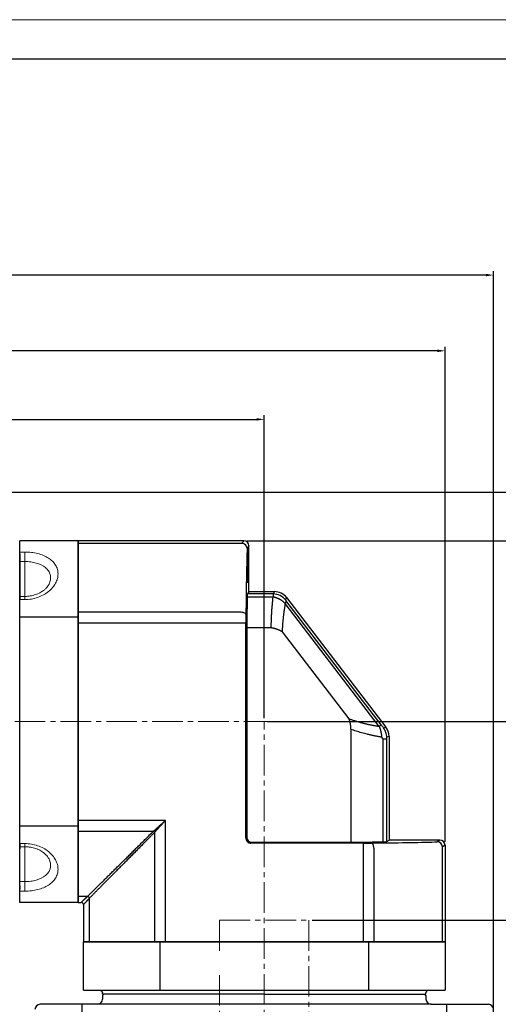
# Model space of a CAD drawing. Header units: millimetres. Extents: x 5540 to 6847, y 5090 to 6014.
# Tile 13 of 17: x 6221 to 6409, y 5627 to 6014. Entities that reach past the tile are written whole.
import ezdxf

# ---------------------------------------------------------------- set-up
doc = ezdxf.new("R2010")
doc.units = ezdxf.units.MM
doc.header["$PDSIZE"] = -5
doc.linetypes.add('点画线', pattern=[18, 12, -2, 2, -2])
doc.layers.get('0').update_dxf_attribs({"lineweight": 18})
doc.layers.get('Defpoints').update_dxf_attribs({"lineweight": 18})
doc.layers.add('6文字层', color=3, linetype='Continuous')
for name, color, linetype, lineweight in [('7中心线层', 7, '点画线', 18), ('图框_外框线', 7, 'Continuous', 18), ('标注线', 3, 'Continuous', 15), ('粗实线', 7, 'Continuous', 50)]:
    doc.layers.add(name, color=color, linetype=linetype, lineweight=lineweight)
doc.styles.add('工程字', font='gbenor.shx', dxfattribs={"bigfont": 'gbcbig.shx'})
doc.dimstyles.new('ISO-25-5', dxfattribs={"dimtxt": 13, "dimasz": 3, "dimexe": 1.6, "dimexo": 1.3, "dimgap": 2, "dimtad": 1, "dimdec": 3, "dimtxsty": '工程字', "dimcen": 2.5, "dimadec": 0, "dimazin": 0, "dimtfac": 1, "dimtdec": 3, "dimtmove": 0, "dimatfit": 3, "dimfxl": 1, "dimarcsym": 0})

# ---------------------------------------------------------------- blocks, each defined once
blk = doc.blocks.new('*D95')
at = {"layer": '6文字层', "color": 0, "lineweight": -2}
for p, q in [((6071.1, 5828.89), (6071.1, 5858.62)), ((6074.1, 5857.02), (6314.1, 5857.02)), ((6317.1, 5739.69), (6317.1, 5858.62))]:
    blk.add_line(p, q, dxfattribs=at)
at = {"layer": '6文字层', "color": 0}
for points in [[(6074.1, 5857.52), (6074.1, 5856.52), (6071.1, 5857.02)], [(6314.1, 5856.52), (6314.1, 5857.52), (6317.1, 5857.02)]]:
    blk.add_solid(points, dxfattribs=at)
at = {"layer": 'Defpoints', "color": 0}
for p in [(6317.1, 5857.02), (6071.1, 5827.59), (6317.1, 5738.39)]:
    blk.add_point(p, dxfattribs=at)
at = {"layer": '6文字层', "color": 0, "insert": (6192.11, 5865.52), "char_height": 13, "attachment_point": 5, "style": '工程字'}
blk.add_mtext('246', dxfattribs=at)
blk = doc.blocks.new('*D96')
at = {"layer": '6文字层', "color": 0, "lineweight": -2}
for p, q in [((5966.1, 5765.69), (5966.1, 5885.54)), ((6385.1, 5883.94), (5969.1, 5883.94)), ((6388.1, 5691.19), (6388.1, 5885.54))]:
    blk.add_line(p, q, dxfattribs=at)
at = {"layer": '6文字层', "color": 0}
for points in [[(5969.1, 5884.44), (5969.1, 5883.44), (5966.1, 5883.94)], [(6385.1, 5883.44), (6385.1, 5884.44), (6388.1, 5883.94)]]:
    blk.add_solid(points, dxfattribs=at)
at = {"layer": 'Defpoints', "color": 0}
for p in [(5966.1, 5883.94), (5966.1, 5764.39), (6388.1, 5689.89)]:
    blk.add_point(p, dxfattribs=at)
at = {"layer": '6文字层', "color": 0, "insert": (6177.1, 5892.44), "char_height": 13, "attachment_point": 5, "style": '工程字'}
blk.add_mtext('422', dxfattribs=at)
blk = doc.blocks.new('*D106')
at = {"layer": '6文字层', "color": 0, "lineweight": -2}
for p, q in [((6318.4, 5738.39), (6463.76, 5738.39)), ((6462.16, 5581.39), (6462.16, 5735.39)), ((6407.6, 5578.39), (6463.76, 5578.39))]:
    blk.add_line(p, q, dxfattribs=at)
at = {"layer": '6文字层', "color": 0}
for points in [[(6462.66, 5735.39), (6461.66, 5735.39), (6462.16, 5738.39)], [(6461.66, 5581.39), (6462.66, 5581.39), (6462.16, 5578.39)]]:
    blk.add_solid(points, dxfattribs=at)
at = {"layer": 'Defpoints', "color": 0}
for p in [(6317.1, 5738.39), (6462.16, 5738.39), (6406.3, 5578.39)]:
    blk.add_point(p, dxfattribs=at)
at = {"layer": '6文字层', "color": 0, "insert": (6453.66, 5663.39), "char_height": 13, "attachment_point": 5, "rotation": 90, "style": '工程字'}
blk.add_mtext('160', dxfattribs=at)
blk = doc.blocks.new('*D107')
at = {"layer": '6文字层', "color": 0, "lineweight": -2}
for p, q in [((6310.4, 5809.39), (6481.57, 5809.39)), ((6479.97, 5581.39), (6479.97, 5806.39)), ((6407.6, 5578.39), (6481.57, 5578.39))]:
    blk.add_line(p, q, dxfattribs=at)
at = {"layer": '6文字层', "color": 0}
for points in [[(6480.47, 5806.39), (6479.47, 5806.39), (6479.97, 5809.39)], [(6479.47, 5581.39), (6480.47, 5581.39), (6479.97, 5578.39)]]:
    blk.add_solid(points, dxfattribs=at)
at = {"layer": 'Defpoints', "color": 0}
for p in [(6309.1, 5809.39), (6479.97, 5809.39), (6406.3, 5578.39)]:
    blk.add_point(p, dxfattribs=at)
at = {"layer": '6文字层', "color": 0, "insert": (6471.47, 5708.14), "char_height": 13, "attachment_point": 5, "rotation": 90, "style": '工程字'}
blk.add_mtext('231', dxfattribs=at)
blk = doc.blocks.new('*D108')
at = {"layer": '6文字层', "color": 0, "lineweight": -2}
for p, q in [((6123.65, 5828.39), (6499.37, 5828.39)), ((6497.77, 5825.39), (6497.77, 5581.39)), ((6407.6, 5578.39), (6499.37, 5578.39))]:
    blk.add_line(p, q, dxfattribs=at)
at = {"layer": '6文字层', "color": 0}
for points in [[(6498.27, 5825.39), (6497.27, 5825.39), (6497.77, 5828.39)], [(6497.27, 5581.39), (6498.27, 5581.39), (6497.77, 5578.39)]]:
    blk.add_solid(points, dxfattribs=at)
at = {"layer": 'Defpoints', "color": 0}
for p in [(6122.35, 5828.39), (6406.3, 5578.39), (6497.77, 5578.39)]:
    blk.add_point(p, dxfattribs=at)
at = {"layer": '6文字层', "color": 0, "insert": (6489.27, 5703.39), "char_height": 13, "attachment_point": 5, "rotation": 90, "style": '工程字'}
blk.add_mtext('250', dxfattribs=at)
blk = doc.blocks.new('*D119')
at = {"layer": '6文字层', "color": 0, "lineweight": -2}
for p, q in [((6335.9, 5660.39), (6446.18, 5660.39)), ((6444.58, 5657.39), (6444.58, 5581.39)), ((6407.6, 5578.39), (6446.18, 5578.39))]:
    blk.add_line(p, q, dxfattribs=at)
at = {"layer": '6文字层', "color": 0}
for points in [[(6445.08, 5657.39), (6444.08, 5657.39), (6444.58, 5660.39)], [(6444.08, 5581.39), (6445.08, 5581.39), (6444.58, 5578.39)]]:
    blk.add_solid(points, dxfattribs=at)
at = {"layer": 'Defpoints', "color": 0}
for p in [(6334.6, 5660.39), (6406.3, 5578.39), (6444.58, 5578.39)]:
    blk.add_point(p, dxfattribs=at)
at = {"layer": '6文字层', "color": 0, "insert": (6436.08, 5619.14), "char_height": 13, "attachment_point": 5, "rotation": 90, "style": '工程字'}
blk.add_mtext('82', dxfattribs=at)
blk = doc.blocks.new('*D120')
at = {"layer": '6文字层', "color": 0, "lineweight": -2}
for p, q in [((5966.1, 5739.69), (5966.1, 5915.26)), ((6407.1, 5612.53), (6407.1, 5915.26)), ((6404.1, 5913.66), (5969.1, 5913.66))]:
    blk.add_line(p, q, dxfattribs=at)
at = {"layer": '6文字层', "color": 0}
for points in [[(5969.1, 5914.16), (5969.1, 5913.16), (5966.1, 5913.66)], [(6404.1, 5913.16), (6404.1, 5914.16), (6407.1, 5913.66)]]:
    blk.add_solid(points, dxfattribs=at)
at = {"layer": 'Defpoints', "color": 0}
for p in [(5966.1, 5913.66), (5966.1, 5738.39), (6407.1, 5611.23)]:
    blk.add_point(p, dxfattribs=at)
at = {"layer": '6文字层', "color": 0, "insert": (6186.6, 5922.16), "char_height": 13, "attachment_point": 5, "style": '工程字'}
blk.add_mtext('441', dxfattribs=at)
blk = doc.blocks.new('142')
at = {"color": 7, "linetype": 'Continuous', "lineweight": 30}
for p, q in [((60.63, 140.34), (-4.37, 140.34)), ((-4.37, 139.28), (-4.37, 140.34)), ((-4.37, 137.98), (-4.37, 139.28)), ((-4.37, 112.36), (-4.37, 137.98)), ((62.63, 120.34), (62.63, 138.34)), ((72.66, 120.34), (62.63, 120.34)), ((77.42, 118), (116.4, 67.13)), ((-4.37, 108.16), (-4.37, 112.36)), ((-4.37, 108.16), (-4.37, 30.52)), ((117.63, 63.48), (117.63, 22.84)), ((-4.37, 26.33), (-4.37, 30.52)), ((-4.37, 0.71), (-4.37, 26.33)), ((137.63, 22.84), (117.63, 22.84)), ((139.63, 20.85), (139.63, -17.16)), ((-4.37, -0.59), (-4.37, 0.71)), ((-4.37, -1.66), (-4.37, -0.59)), ((-4.37, -1.66), (-3.22, -1.66)), ((-2.37, -2.5), (-2.37, -17.16)), ((-1.3, -17.16), (-2.37, -17.16)), ((0, -17.16), (-1.3, -17.16)), ((25.62, -17.16), (0, -17.16)), ((29.81, -17.16), (25.62, -17.16)), ((29.81, -17.16), (107.45, -17.16)), ((111.65, -17.16), (107.45, -17.16)), ((137.27, -17.16), (111.65, -17.16)), ((138.57, -17.16), (137.27, -17.16)), ((138.57, -17.16), (139.63, -17.16))]:
    blk.add_line(p, q, dxfattribs=at)
at = {"color": 7, "linetype": 'Continuous', "lineweight": 25}
for p, q in [((59.92, 139.28), (-4.37, 139.28)), ((59.92, 139.28), (60.63, 140.34)), ((62.63, 138.34), (62, 137.4)), ((62.63, 120.34), (62.03, 119.44)), ((72.21, 119.44), (72.66, 120.34)), ((72.13, 118.16), (61.97, 118.16)), ((72.13, 119.44), (62.03, 119.44)), ((72.13, 119.44), (72.13, 118.16)), ((77.42, 118), (76.97, 117.09)), ((114.56, 68.03), (77.14, 116.86)), ((-4.37, 112.36), (59.44, 112.36)), ((113.82, 67.46), (76.86, 115.7)), ((-4.37, 108.16), (59.43, 108.16)), ((59.43, 108.16), (61.43, 108.16)), ((61.43, 23.64), (61.43, 108.16)), ((61.76, 106.25), (71.4, 106.25)), ((75.67, 104.63), (101.84, 70.48)), ((61.74, 102.68), (61.74, 23.95)), ((102.57, 66.29), (102.57, 21.97)), ((115.5, 66.83), (116.4, 67.13)), ((115.37, 22.18), (115.37, 62.57)), ((116.73, 22.24), (116.73, 62.57)), ((117.63, 63.48), (116.74, 63.18)), ((29.81, 30.52), (-4.37, 30.52)), ((29.81, -17.16), (29.81, 30.52)), ((-4.37, 26.33), (25.17, 26.33)), ((25.62, 25.88), (25.62, -17.16)), ((61.43, 23.64), (61.74, 23.95)), ((63.74, 21.95), (63.43, 21.64)), ((107.45, 21.64), (63.43, 21.64)), ((63.74, 21.95), (99.2, 21.95)), ((107.45, 21.64), (107.45, 19.64)), ((107.45, 19.64), (107.45, -17.16)), ((111.65, 19.66), (111.65, -17.16)), ((116.73, 22.24), (117.63, 22.84)), ((137.63, 22.84), (136.57, 22.13)), ((139.63, 20.85), (138.57, 20.13)), ((138.57, -17.16), (138.57, 20.13)), ((-0.71, 0.71), (-4.37, 0.71)), ((-3.22, -1.66), (-2.15, -0.59)), ((-1.3, -1.44), (-2.37, -2.5)), ((0, -17.16), (0, 0))]:
    blk.add_line(p, q, dxfattribs=at)
for centre, radius, start, end in [((59.92, 137.28), 2, 4.9052, 89.9738), ((72.21, 113.43), 6, 37.4826, 89.9797), ((136.57, 20.13), 2, 0.0252, 89.9639)]:
    blk.add_arc(centre, radius, start, end, dxfattribs=at)
at = {"color": 7, "linetype": 'Continuous', "lineweight": 30}
for centre, major_axis, ratio, start_param, end_param in [((60.63, 138.34), (-1.11, -1.66), 0.999505, 2.158969, 3.729308), ((72.66, 114.34), (-2.66, -5.38), 0.999574, 2.683284, 3.599901), ((111.63, 63.48), (-5.68, -1.93), 0.999618, 2.814788, 3.468397), ((137.63, 20.84), (1.66, 1.11), 0.999505, 5.695468, 7.265809), ((-3.22, -2.51), (0.601, 0.601), 0.999315, 5.49813, 7.068241)]:
    blk.add_ellipse(centre, major_axis=major_axis, ratio=ratio, start_param=start_param, end_param=end_param, dxfattribs=at)
at = {"color": 7, "linetype": 'Continuous', "lineweight": 25}
for centre, major_axis, ratio, start_param, end_param in [((61.96, 130.83), (0, 7), 0.017455, 0.412477, 5.932387), ((62.63, 69.34), (0, 62), 0.017455, 0.664229, 0.933271), ((62.03, 113.44), (0, 6), 0.017455, 0.02618, 0.664229), ((61.85, 102.68), (0, 6), 0.017455, 0.933271, 1.570796), ((63.74, 23.95), (1.41, 1.41), 0.999695, 2.356347, 3.926839), ((99.2, 22.06), (6, 0), 0.017455, 4.712389, 5.309069), ((68.63, 22.84), (60.4, 0), 0.017455, 5.309069, 5.597234), ((110.73, 22.24), (6, 0), 0.017455, 5.597234, 6.257005), ((130.57, 22.14), (6, 0), 0.017455, 5.715028, 6.257005)]:
    blk.add_ellipse(centre, major_axis=major_axis, ratio=ratio, start_param=start_param, end_param=end_param, dxfattribs=at)
blk.add_ellipse((61.56, 30.93), major_axis=(0, 7), ratio=0.017455, dxfattribs=at)
for points in [[(61.87, 136.3), (61.7, 129.88), (61.55, 121.3), (61.44, 111.31)], [(61.92, 137.45), (61.92, 137.39), (61.92, 137.32), (61.91, 137.24)], [(72.13, 119.44), (72.16, 119.44), (72.18, 119.44), (72.21, 119.44)], [(72.72, 118.12), (72.52, 118.14), (72.33, 118.15), (72.13, 118.16)], [(76.97, 117.09), (77.02, 117.02), (77.08, 116.94), (77.14, 116.86)], [(115.04, 67.42), (115.19, 67.22), (115.35, 67.02), (115.5, 66.83)], [(115.37, 62.57), (115.2, 62.76), (115.02, 62.96), (114.84, 63.16)], [(116.73, 62.57), (116.73, 62.66), (116.73, 62.83), (116.73, 63.03), (116.74, 63.16), (116.74, 63.18), (116.74, 63.18)], [(110.6, 21.66), (120.61, 21.76), (129.2, 21.91), (135.63, 22.08)]]:
    blk.add_open_spline(points, degree=3, dxfattribs=at)
for points, knots in [([(61.91, 137.24), (61.9, 137.19), (61.9, 137.08), (61.88, 136.76), (61.87, 136.56), (61.87, 136.3)], [0, 0, 0, 0, 0.5, 0.5, 1, 1, 1, 1]), ([(62, 137.4), (62, 137.43), (62, 137.49), (61.99, 137.57), (61.97, 137.65), (61.95, 137.74), (61.92, 137.81), (61.9, 137.83), (61.89, 137.82), (61.9, 137.76), (61.9, 137.67), (61.91, 137.57), (61.91, 137.49), (61.92, 137.45)], [0, 0, 0, 0, 0.049294, 0.107407, 0.174344, 0.250109, 0.399741, 0.500093, 0.614118, 0.750005, 0.833335, 0.916667, 1, 1, 1, 1]), ([(71.4, 106.25), (71.4, 106.45), (71.41, 106.87), (71.41, 107.49), (71.42, 108.12), (71.44, 108.75), (71.45, 109.39), (71.48, 110.03), (71.51, 110.67), (71.54, 111.31), (71.57, 111.96), (71.62, 112.67), (71.67, 113.45), (71.74, 114.33), (71.82, 115.25), (71.91, 116.2), (72.02, 117.18), (72.09, 117.83), (72.13, 118.16)], [0, 0, 0, 0, 0.046305, 0.09342, 0.141347, 0.190086, 0.239639, 0.290008, 0.341193, 0.393195, 0.446016, 0.499656, 0.570122, 0.645757, 0.72656, 0.812535, 0.903681, 1, 1, 1, 1]), ([(74, 117.66), (73.92, 117.7), (73.75, 117.77), (73.5, 117.86), (73.25, 117.95), (72.98, 118.04), (72.8, 118.1), (72.72, 118.12)], [0, 0, 0, 0, 0.19109, 0.386772, 0.586918, 0.791382, 1, 1, 1, 1]), ([(76.86, 115.7), (76.8, 115.76), (76.68, 115.88), (76.49, 116.06), (76.3, 116.23), (76.11, 116.39), (75.92, 116.54), (75.73, 116.68), (75.55, 116.81), (75.37, 116.93), (75.2, 117.04), (75.02, 117.15), (74.86, 117.24), (74.7, 117.33), (74.55, 117.41), (74.4, 117.48), (74.26, 117.55), (74.13, 117.61), (74.04, 117.65), (74, 117.66)], [0, 0, 0, 0, 0.077013, 0.152094, 0.225148, 0.296086, 0.36483, 0.431309, 0.495461, 0.557229, 0.616567, 0.673431, 0.727789, 0.77961, 0.82887, 0.875553, 0.919641, 0.961126, 1, 1, 1, 1]), ([(77.14, 116.86), (77.14, 116.85), (77.16, 116.82), (77.18, 116.76), (77.19, 116.69), (77.19, 116.6), (77.17, 116.5), (77.15, 116.38), (77.11, 116.24), (77.05, 116.08), (76.97, 115.9), (76.9, 115.76), (76.86, 115.7)], [0, 0, 0, 0, 0.072645, 0.151366, 0.236166, 0.327045, 0.424003, 0.527041, 0.636159, 0.751359, 0.872639, 1, 1, 1, 1]), ([(59.44, 112.36), (59.68, 112.36), (59.93, 112.34), (60.42, 112.23), (60.65, 112.15), (61.04, 111.95), (61.19, 111.82), (61.39, 111.57), (61.44, 111.44), (61.44, 111.31)], [0, 0, 0, 0, 0.25, 0.25, 0.5, 0.5, 0.75, 0.75, 1, 1, 1, 1]), ([(76.86, 115.7), (76.84, 115.53), (76.78, 115.21), (76.7, 114.72), (76.62, 114.23), (76.54, 113.73), (76.47, 113.23), (76.39, 112.72), (76.32, 112.2), (76.26, 111.69), (76.19, 111.17), (76.13, 110.64), (76.07, 110.11), (76.01, 109.58), (75.96, 109.04), (75.91, 108.5), (75.86, 107.96), (75.82, 107.41), (75.78, 106.86), (75.75, 106.31), (75.72, 105.76), (75.69, 105.2), (75.68, 104.82), (75.67, 104.63)], [0, 0, 0, 0, 0.050413, 0.100514, 0.150306, 0.199794, 0.248985, 0.297882, 0.346492, 0.39482, 0.44287, 0.49065, 0.538163, 0.585417, 0.632417, 0.679168, 0.725678, 0.771951, 0.817995, 0.863815, 0.909419, 0.954811, 1, 1, 1, 1]), ([(61.44, 111.31), (61.44, 111.07), (61.44, 110.83), (61.43, 110.33), (61.43, 110.07), (61.43, 109.53), (61.43, 109.26), (61.43, 108.72), (61.43, 108.44), (61.43, 108.16)], [0, 0, 0, 0, 0.25, 0.25, 0.5, 0.5, 0.75, 0.75, 1, 1, 1, 1]), ([(71.4, 106.25), (71.49, 106.23), (71.66, 106.2), (71.91, 106.15), (72.16, 106.09), (72.4, 106.03), (72.62, 105.97), (72.84, 105.91), (73.05, 105.84), (73.26, 105.78), (73.45, 105.71), (73.63, 105.65), (73.8, 105.59), (73.97, 105.52), (74.12, 105.46), (74.27, 105.4), (74.36, 105.36), (74.41, 105.34)], [0, 0, 0, 0, 0.083919, 0.165602, 0.244972, 0.321962, 0.396512, 0.46857, 0.538093, 0.605045, 0.669396, 0.731125, 0.790214, 0.846651, 0.900429, 0.951545, 1, 1, 1, 1]), ([(74.41, 105.34), (74.48, 105.31), (74.63, 105.24), (74.84, 105.13), (75.05, 105.02), (75.26, 104.9), (75.47, 104.77), (75.6, 104.68), (75.67, 104.63)], [0, 0, 0, 0, 0.161578, 0.325353, 0.491209, 0.659023, 0.828666, 1, 1, 1, 1]), ([(101.84, 70.48), (101.88, 70.39), (101.94, 70.21), (102.03, 69.93), (102.11, 69.65), (102.18, 69.37), (102.22, 69.19), (102.24, 69.09)], [0, 0, 0, 0, 0.20498, 0.407576, 0.607678, 0.805185, 1, 1, 1, 1]), ([(101.84, 70.48), (102.02, 70.41), (102.39, 70.28), (102.93, 70.09), (103.47, 69.91), (104.01, 69.74), (104.54, 69.57), (105.08, 69.41), (105.61, 69.25), (106.14, 69.1), (106.68, 68.95), (107.2, 68.81), (107.73, 68.68), (108.25, 68.55), (108.78, 68.43), (109.3, 68.31), (109.81, 68.19), (110.33, 68.09), (110.84, 67.98), (111.34, 67.89), (111.85, 67.79), (112.35, 67.7), (112.84, 67.62), (113.34, 67.54), (113.66, 67.49), (113.82, 67.46)], [0, 0, 0, 0, 0.041335, 0.082806, 0.124421, 0.166188, 0.208118, 0.250219, 0.292499, 0.334967, 0.377631, 0.420501, 0.463583, 0.506886, 0.550419, 0.594188, 0.638202, 0.682468, 0.726993, 0.771786, 0.816853, 0.8622, 0.907836, 0.953767, 1, 1, 1, 1]), ([(102.24, 69.09), (102.25, 69.02), (102.29, 68.84), (102.34, 68.55), (102.39, 68.21), (102.45, 67.81), (102.5, 67.35), (102.54, 66.84), (102.56, 66.48), (102.57, 66.29)], [0, 0, 0, 0, 0.086973, 0.192664, 0.317104, 0.460258, 0.621997, 0.802055, 1, 1, 1, 1]), ([(114.84, 63.16), (114.68, 63.19), (114.36, 63.24), (113.88, 63.33), (113.39, 63.43), (112.91, 63.52), (112.42, 63.62), (111.93, 63.72), (111.45, 63.82), (110.96, 63.93), (110.48, 64.04), (109.99, 64.15), (109.51, 64.27), (108.83, 64.43), (107.96, 64.66), (106.89, 64.95), (105.81, 65.26), (104.73, 65.58), (103.65, 65.93), (102.93, 66.17), (102.57, 66.29)], [0, 0, 0, 0, 0.044286, 0.088105, 0.131457, 0.174345, 0.216769, 0.258731, 0.300232, 0.341273, 0.381856, 0.421983, 0.461655, 0.500873, 0.586856, 0.671694, 0.755407, 0.838015, 0.919538, 1, 1, 1, 1]), ([(114.56, 68.03), (114.55, 68.02), (114.48, 67.96), (114.23, 67.77), (114.05, 67.63), (113.82, 67.46)], [0, 0, 0, 0, 0.5, 0.5, 1, 1, 1, 1]), ([(114.84, 63.16), (114.83, 63.25), (114.82, 63.45), (114.79, 63.73), (114.76, 64.01), (114.72, 64.29), (114.68, 64.57), (114.63, 64.84), (114.58, 65.1), (114.52, 65.37), (114.46, 65.62), (114.39, 65.87), (114.32, 66.12), (114.24, 66.36), (114.17, 66.59), (114.09, 66.82), (114, 67.04), (113.91, 67.25), (113.85, 67.39), (113.82, 67.46)], [0, 0, 0, 0, 0.063398, 0.126371, 0.188885, 0.250905, 0.3124, 0.373339, 0.433694, 0.493438, 0.552544, 0.610989, 0.668751, 0.725811, 0.782149, 0.837751, 0.892601, 0.946688, 1, 1, 1, 1]), ([(115.04, 67.42), (114.96, 67.52), (114.88, 67.62), (114.72, 67.82), (114.64, 67.93), (114.56, 68.03)], [0, 0, 0, 0, 0.5, 0.5, 1, 1, 1, 1]), ([(116.74, 63.18), (116.74, 63.82), (116.64, 64.48), (116.21, 65.73), (115.9, 66.32), (115.5, 66.83)], [0, 0, 0, 0, 0.5, 0.5, 1, 1, 1, 1]), ([(115.37, 62.57), (115.78, 62.57), (116.12, 62.57), (116.58, 62.57), (116.71, 62.57), (116.73, 62.57)], [0, 0, 0, 0, 0.5, 0.5, 1, 1, 1, 1]), ([(25.17, 26.33), (25.25, 26.4), (25.41, 26.54), (25.66, 26.77), (25.92, 27.01), (26.19, 27.25), (26.48, 27.51), (26.77, 27.78), (27.08, 28.06), (27.41, 28.35), (27.77, 28.68), (28.19, 29.06), (28.67, 29.49), (29.22, 29.99), (29.61, 30.34), (29.81, 30.52)], [0, 0, 0, 0, 0.053708, 0.109552, 0.167539, 0.227672, 0.289955, 0.35439, 0.420981, 0.48973, 0.564589, 0.653045, 0.755098, 0.87075, 1, 1, 1, 1]), ([(29.81, 30.52), (29.71, 30.41), (29.52, 30.2), (29.23, 29.88), (28.95, 29.57), (28.67, 29.26), (28.41, 28.97), (28.14, 28.68), (27.89, 28.4), (27.65, 28.13), (27.41, 27.87), (27.18, 27.61), (26.95, 27.37), (26.74, 27.13), (26.53, 26.9), (26.34, 26.68), (26.14, 26.47), (25.96, 26.27), (25.79, 26.07), (25.67, 25.94), (25.62, 25.88)], [0, 0, 0, 0, 0.068916, 0.136256, 0.202021, 0.26621, 0.328826, 0.389868, 0.449338, 0.507235, 0.563562, 0.618318, 0.671506, 0.723125, 0.773179, 0.821667, 0.868591, 0.913953, 0.957756, 1, 1, 1, 1]), ([(-0.71, 0.71), (-0.56, 0.87), (-0.24, 1.18), (0.23, 1.65), (0.72, 2.13), (1.22, 2.62), (1.72, 3.12), (2.24, 3.63), (2.76, 4.14), (3.29, 4.67), (3.83, 5.21), (4.38, 5.75), (4.94, 6.3), (5.51, 6.86), (6.08, 7.43), (6.67, 8.01), (7.26, 8.6), (7.86, 9.2), (8.48, 9.8), (9.1, 10.42), (9.73, 11.04), (10.54, 11.85), (11.55, 12.84), (12.76, 14.04), (14.01, 15.28), (15.29, 16.54), (16.6, 17.84), (17.95, 19.18), (19.33, 20.54), (20.74, 21.94), (22.18, 23.37), (23.66, 24.84), (24.66, 25.83), (25.17, 26.33)], [0, 0, 0, 0, 0.021669, 0.043491, 0.065468, 0.0876, 0.109889, 0.132334, 0.154938, 0.1777, 0.200623, 0.223706, 0.24695, 0.270356, 0.293925, 0.317658, 0.341556, 0.365618, 0.389847, 0.414242, 0.438804, 0.463534, 0.508743, 0.554654, 0.601271, 0.648597, 0.696636, 0.74539, 0.794863, 0.845058, 0.895977, 0.947624, 1, 1, 1, 1]), ([(25.62, 25.88), (25.36, 25.63), (24.86, 25.12), (24.12, 24.37), (23.38, 23.63), (22.66, 22.89), (21.94, 22.16), (21.22, 21.45), (20.52, 20.74), (19.83, 20.03), (19.14, 19.34), (18.46, 18.65), (17.79, 17.98), (17.13, 17.31), (16.47, 16.65), (15.83, 16), (15.19, 15.35), (14.56, 14.72), (13.94, 14.09), (13.33, 13.47), (12.72, 12.86), (12.13, 12.26), (11.54, 11.66), (10.77, 10.88), (9.82, 9.92), (8.7, 8.8), (7.62, 7.7), (6.57, 6.64), (5.54, 5.6), (4.54, 4.59), (3.58, 3.62), (2.64, 2.67), (1.73, 1.75), (0.85, 0.86), (0.28, 0.29), (0, 0)], [0, 0, 0, 0, 0.026279, 0.052375, 0.078289, 0.10402, 0.12957, 0.154939, 0.180126, 0.205133, 0.22996, 0.254607, 0.279074, 0.303361, 0.32747, 0.351401, 0.375153, 0.398728, 0.422126, 0.445347, 0.468391, 0.49126, 0.513953, 0.536471, 0.581308, 0.625592, 0.669328, 0.712518, 0.755169, 0.797284, 0.838868, 0.879926, 0.920464, 0.960487, 1, 1, 1, 1]), ([(25.17, 26.33), (25.25, 26.27), (25.33, 26.2), (25.49, 26.04), (25.56, 25.96), (25.62, 25.88)], [0, 0, 0, 0, 0.5, 0.5, 1, 1, 1, 1]), ([(61.43, 23.64), (61.43, 23.59), (61.43, 23.5), (61.44, 23.37), (61.47, 23.23), (61.5, 23.1), (61.54, 22.98), (61.59, 22.85), (61.64, 22.74), (61.7, 22.62), (61.77, 22.51), (61.85, 22.41), (61.93, 22.31), (61.98, 22.25), (62.01, 22.23)], [0, 0, 0, 0, 0.087546, 0.174324, 0.260334, 0.345578, 0.430055, 0.513766, 0.596713, 0.678896, 0.760315, 0.840972, 0.920866, 1, 1, 1, 1]), ([(62.01, 22.23), (62.05, 22.19), (62.11, 22.13), (62.22, 22.04), (62.33, 21.96), (62.45, 21.89), (62.58, 21.83), (62.71, 21.77), (62.84, 21.72), (62.99, 21.69), (63.13, 21.66), (63.28, 21.64), (63.38, 21.64), (63.43, 21.64)], [0, 0, 0, 0, 0.086365, 0.173637, 0.261815, 0.350901, 0.440896, 0.531801, 0.623616, 0.716342, 0.809982, 0.904534, 1, 1, 1, 1]), ([(107.45, 21.64), (107.73, 21.64), (108.01, 21.64), (108.55, 21.64), (108.82, 21.64), (109.35, 21.65), (109.61, 21.65), (110.12, 21.65), (110.36, 21.65), (110.6, 21.66)], [0, 0, 0, 0, 0.25, 0.25, 0.5, 0.5, 0.75, 0.75, 1, 1, 1, 1]), ([(111.65, 19.66), (111.65, 19.89), (111.62, 20.14), (111.52, 20.63), (111.44, 20.86), (111.23, 21.25), (111.11, 21.41), (110.86, 21.61), (110.72, 21.65), (110.6, 21.66)], [0, 0, 0, 0, 0.25, 0.25, 0.5, 0.5, 0.75, 0.75, 1, 1, 1, 1]), ([(-2.15, -0.59), (-2.15, -0.59), (-2.14, -0.58), (-2.13, -0.56), (-2.1, -0.54), (-2.07, -0.51), (-2.02, -0.47), (-1.97, -0.42), (-1.91, -0.37), (-1.84, -0.31), (-1.77, -0.24), (-1.68, -0.17), (-1.59, -0.08), (-1.49, 0.01), (-1.38, 0.11), (-1.26, 0.21), (-1.14, 0.33), (-1.01, 0.45), (-0.86, 0.58), (-0.76, 0.67), (-0.71, 0.71)], [0, 0, 0, 0, 0.050248, 0.100834, 0.151817, 0.203257, 0.25521, 0.307733, 0.360878, 0.414698, 0.469242, 0.524559, 0.580694, 0.637691, 0.695592, 0.754438, 0.814266, 0.875113, 0.937014, 1, 1, 1, 1]), ([(-0.71, 0.71), (-0.64, 0.69), (-0.56, 0.66), (-0.41, 0.57), (-0.34, 0.51), (-0.2, 0.38), (-0.15, 0.3), (-0.06, 0.15), (-0.02, 0.07), (0, 0)], [0, 0, 0, 0, 0.25, 0.25, 0.5, 0.5, 0.75, 0.75, 1, 1, 1, 1]), ([(0, 0), (-0.05, -0.05), (-0.14, -0.15), (-0.27, -0.29), (-0.39, -0.43), (-0.5, -0.55), (-0.61, -0.67), (-0.71, -0.78), (-0.8, -0.88), (-0.88, -0.97), (-0.96, -1.06), (-1.02, -1.13), (-1.09, -1.2), (-1.14, -1.26), (-1.18, -1.31), (-1.22, -1.35), (-1.25, -1.39), (-1.28, -1.41), (-1.29, -1.43), (-1.3, -1.44), (-1.3, -1.44)], [0, 0, 0, 0, 0.063267, 0.125417, 0.18648, 0.246491, 0.305486, 0.363504, 0.420584, 0.476768, 0.5321, 0.586626, 0.640394, 0.693454, 0.745858, 0.79766, 0.848917, 0.899686, 0.950027, 1, 1, 1, 1])]:
    blk.add_open_spline(points, degree=3, knots=knots, dxfattribs=at)

msp = doc.modelspace()

# ---------------------------------------------------------------- linework, layer by layer
for p, q in [((6221.0996, 5809.3861), (6221.0996, 5804.9465)), ((6221.0996, 5804.9465), (6223.1115, 5804.9465)), ((6221.0996, 5801.225), (6221.0996, 5804.9465)), ((6223.1115, 5804.9465), (6223.1115, 5801.225)), ((6223.1115, 5801.225), (6221.0996, 5801.225)), ((6221.0996, 5787.5267), (6221.0996, 5801.225)), ((6223.1115, 5787.4942), (6223.1115, 5801.225)), ((6221.0996, 5787.5266), (6223.1115, 5787.5266)), ((6221.0996, 5786.2788), (6221.0996, 5787.5266)), ((6223.1115, 5786.2788), (6223.1115, 5787.5266)), ((6223.1115, 5786.2788), (6221.0996, 5786.2788)), ((6221.0996, 5786.2788), (6221.0996, 5779.4105)), ((6221.0996, 5697.3617), (6221.0996, 5779.4105)), ((6221.0996, 5697.3617), (6221.0996, 5690.4934)), ((6221.0996, 5690.4934), (6223.1115, 5690.4934)), ((6221.0996, 5689.2456), (6221.0996, 5690.4934)), ((6223.1115, 5690.4934), (6223.1115, 5689.2456)), ((6221.0996, 5689.2456), (6223.1115, 5689.2456)), ((6221.0996, 5689.2455), (6221.0996, 5675.5472)), ((6223.1115, 5675.5472), (6223.1115, 5689.2455)), ((6221.0996, 5675.5472), (6223.1115, 5675.5472)), ((6221.0996, 5671.8257), (6221.0996, 5675.5472)), ((6223.1115, 5671.8257), (6223.1115, 5675.5472)), ((6223.1115, 5671.8257), (6221.0996, 5671.8257)), ((6221.0996, 5671.8257), (6221.0996, 5667.3861)), ((6253.5996, 5631.3861), (6380.5996, 5631.3861))]:
    msp.add_line(p, q)
at = {"color": 7, "linetype": 'Continuous', "lineweight": 15}
for p, q in [((6221.0996, 5779.2762), (6221.0996, 5697.496)), ((6221.0996, 5690.3154), (6221.0996, 5697.496)), ((6221.0996, 5688.4709), (6221.0996, 5673.96))]:
    msp.add_line(p, q, dxfattribs=at)
for points, knots in [([(6223.1115, 5804.9465), (6223.5445, 5804.9391), (6224.4106, 5804.9243), (6226.1145, 5804.766), (6228.181, 5804.3887), (6230.4519, 5803.6408), (6232.435, 5802.6162), (6234.0547, 5801.3384), (6235.2519, 5799.8412), (6235.9868, 5798.166), (6236.2328, 5796.3703), (6235.9819, 5794.5155), (6235.2433, 5792.6766), (6234.0428, 5790.9329), (6232.4209, 5789.3615), (6230.4394, 5788.0438), (6228.1657, 5787.0429), (6226.1024, 5786.5267), (6224.4005, 5786.3092), (6223.5412, 5786.2889), (6223.1115, 5786.2788)], [0, 0, 0, 0, 0.0314822, 0.06296736, 0.12522449, 0.18784523, 0.25028199, 0.31274891, 0.37538657, 0.43771842, 0.50035278, 0.56277293, 0.62522923, 0.68780839, 0.75007209, 0.8127031, 0.87494489, 0.93752343, 0.96876069, 1, 1, 1, 1]), ([(6232.8446, 5792.7833), (6232.9431, 5793.0599), (6233.1393, 5793.6114), (6233.3025, 5794.7212), (6233.1999, 5795.8111), (6232.8204, 5796.8302), (6232.2667, 5797.7929), (6230.8675, 5799.2955), (6228.3705, 5800.5184), (6225.8083, 5801.0439), (6224.2783, 5801.2028), (6223.5003, 5801.2176), (6223.1115, 5801.225)], [0, 0, 0, 0, 0.06290214, 0.12541937, 0.25054851, 0.3130081, 0.37554192, 0.50065693, 0.74920853, 0.87410299, 0.93710378, 1, 1, 1, 1]), ([(6232.8385, 5792.7678), (6232.7114, 5792.4525), (6232.4001, 5791.8687), (6231.8351, 5791.1277), (6231.3178, 5790.587), (6230.8846, 5790.1935), (6230.3866, 5789.7955), (6229.7562, 5789.3582), (6228.9162, 5788.8724), (6227.9492, 5788.4296), (6226.8844, 5788.0571), (6225.7595, 5787.771), (6224.4844, 5787.5728), (6223.586, 5787.526), (6223.1115, 5787.5261)], [0, 0, 0, 0, 0.12614973, 0.23362917, 0.29358163, 0.34404631, 0.39355228, 0.45783086, 0.53690663, 0.63008619, 0.70997612, 0.79858482, 0.89481446, 1, 1, 1, 1]), ([(6223.1115, 5690.4934), (6223.5445, 5690.4831), (6224.4106, 5690.4625), (6226.1145, 5690.243), (6228.181, 5689.7242), (6230.4519, 5688.7218), (6232.435, 5687.3994), (6234.0547, 5685.8258), (6235.2519, 5684.0796), (6235.9868, 5682.2387), (6236.2328, 5680.3853), (6235.9819, 5678.5894), (6235.2433, 5676.9168), (6234.0428, 5675.4226), (6232.4209, 5674.1471), (6230.4394, 5673.1265), (6228.1657, 5672.3797), (6226.1024, 5672.0044), (6224.4005, 5671.8475), (6223.5412, 5671.833), (6223.1115, 5671.8257)], [0, 0, 0, 0, 0.0314822, 0.06296736, 0.12522449, 0.18784523, 0.25028199, 0.31274891, 0.37538657, 0.43771842, 0.50035278, 0.56277293, 0.62522923, 0.68780839, 0.75007209, 0.8127031, 0.87494489, 0.93752343, 0.96876069, 1, 1, 1, 1]), ([(6223.1115, 5689.2462), (6223.5891, 5689.246), (6224.4923, 5689.1985), (6225.7689, 5688.9993), (6226.8931, 5688.7125), (6227.9578, 5688.3391), (6228.9254, 5687.895), (6229.7643, 5687.4089), (6230.3939, 5686.9713), (6230.8935, 5686.5711), (6231.3273, 5686.1759), (6231.8412, 5685.637), (6232.4023, 5684.8996), (6232.7125, 5684.3174), (6232.8395, 5684.002)], [0, 0, 0, 0, 0.10584277, 0.20244954, 0.29030772, 0.37048761, 0.46411829, 0.54266563, 0.60689171, 0.65690855, 0.70753101, 0.76717752, 0.87394786, 1, 1, 1, 1]), ([(6223.1115, 5675.5472), (6223.4981, 5675.5545), (6224.2719, 5675.5692), (6225.8008, 5675.7271), (6228.3632, 5676.2511), (6230.8638, 5677.4746), (6232.4646, 5679.1903), (6233.1745, 5680.6894), (6233.3026, 5682.0519), (6233.1392, 5683.1615), (6232.9426, 5683.7137), (6232.8446, 5683.9889)], [0, 0, 0, 0, 0.06256161, 0.12522863, 0.25064217, 0.49898083, 0.62436447, 0.74946812, 0.8743903, 0.93739567, 1, 1, 1, 1])]:
    msp.add_open_spline(points, degree=3, knots=knots)
at = {"layer": '7中心线层', "color": 0}
for p, q in [((6321.1455, 5738.3861), (5951.9698, 5738.3861)), ((6317.0996, 5573.2742), (6317.0996, 5738.386))]:
    msp.add_line(p, q, dxfattribs=at)
at = {"layer": '7中心线层'}
for p, q in [((6299.5994, 5660.3864), (6299.5994, 5646.8861)), ((6299.5994, 5660.3864), (6334.5994, 5660.3864)), ((6334.5994, 5660.3864), (6334.5994, 5603.3861)), ((6299.5994, 5638.8861), (6299.5994, 5603.3861))]:
    msp.add_line(p, q, dxfattribs=at)
at = {"layer": '图框_外框线', "color": 3}
msp.add_lwpolyline([(5539.6249, 5089.7653), (6846.5219, 5089.7653), (6846.5219, 6013.9282), (5539.6249, 6013.9282)], close=True, dxfattribs=at)
at = {"layer": '图框_外框线', "color": 3, "lineweight": 25}
msp.add_lwpolyline([(5617.4164, 5105.3236), (6830.9636, 5105.3236), (6830.9636, 5998.3699), (5617.4164, 5998.3699)], close=True, dxfattribs=at)
at = {"layer": '粗实线', "lineweight": 30}
for p, q in [((6221.0996, 5804.1999), (6221.0996, 5809.3861)), ((6221.0996, 5667.3861), (6221.0996, 5809.3861)), ((6244.0996, 5809.3861), (6221.0996, 5809.3861)), ((6221.0996, 5667.3861), (6221.0996, 5809.3861)), ((6244.0996, 5809.3861), (6244.0996, 5779.4105)), ((6244.0996, 5779.4105), (6244.0996, 5809.3861)), ((6221.0996, 5804.1999), (6221.0996, 5802.8122)), ((6221.0996, 5802.8122), (6221.0996, 5788.2973)), ((6221.0996, 5788.3013), (6221.0996, 5786.4568)), ((6221.0996, 5779.2762), (6221.0996, 5786.4568)), ((6244.0996, 5779.4105), (6221.0996, 5779.4105)), ((6244.0996, 5779.4105), (6244.0996, 5697.3617)), ((6244.0996, 5697.3617), (6244.0996, 5779.4105)), ((6244.0996, 5697.3617), (6221.0996, 5697.3617)), ((6244.0996, 5697.3617), (6244.0996, 5667.3861)), ((6244.0996, 5667.3861), (6244.0996, 5697.3617)), ((6221.0996, 5690.3154), (6221.0996, 5688.4709)), ((6221.0996, 5673.96), (6221.0996, 5672.5723)), ((6221.0996, 5667.3861), (6221.0996, 5672.5723)), ((6244.0996, 5667.3861), (6221.0996, 5667.3861)), ((6246.0996, 5632.8861), (6246.0996, 5651.8861)), ((6246.0996, 5651.8861), (6276.0752, 5651.8861)), ((6276.0752, 5651.8861), (6246.0996, 5651.8861)), ((6276.0752, 5651.8861), (6358.124, 5651.8861)), ((6358.124, 5651.8861), (6276.0752, 5651.8861)), ((6276.0752, 5651.8861), (6276.0752, 5632.8861)), ((6358.124, 5632.8861), (6358.124, 5651.8861)), ((6358.124, 5651.8861), (6388.0996, 5651.8861)), ((6388.0996, 5651.8861), (6358.124, 5651.8861)), ((6388.0996, 5651.8861), (6388.0996, 5632.8861)), ((6246.0996, 5632.8861), (6276.0752, 5632.8861)), ((6276.0752, 5632.8861), (6358.124, 5632.8861)), ((6358.124, 5632.8861), (6388.0996, 5632.8861)), ((6253.5994, 5630.8861), (6253.5994, 5629.3861)), ((6253.5996, 5631.3861), (6253.5996, 5631.8861)), ((6317.0996, 5631.3861), (6253.5996, 5631.3861)), ((6253.5996, 5630.886), (6254.0996, 5631.386)), ((6253.5996, 5630.886), (6254.0996, 5631.386)), ((6267.0996, 5631.386), (6254.0996, 5631.386)), ((6317.0994, 5631.3861), (6380.5994, 5631.3864)), ((6367.0994, 5631.3862), (6380.0994, 5631.3863)), ((6380.5994, 5630.8863), (6380.0994, 5631.3863)), ((6380.5994, 5630.8863), (6380.0994, 5631.3863)), ((6380.5994, 5630.8861), (6380.5994, 5629.3861)), ((6380.5996, 5631.3861), (6380.5996, 5631.8861)), ((6382.5994, 5627.3861), (6229.0994, 5627.3861)), ((6245.5103, 5627.3861), (6245.5103, 5578.3861)), ((6382.5994, 5627.3861), (6405.0994, 5627.3861)), ((6388.6885, 5627.3861), (6388.6885, 5578.3861))]:
    msp.add_line(p, q, dxfattribs=at)
at = {"layer": '粗实线', "lineweight": 30, "extrusion": (0, 0, -1)}
msp.add_arc((-6252.5996, 5631.8861), 1, 90, 180, dxfattribs=at)
at = {"layer": '粗实线', "lineweight": 30}
for centre, radius, start, end in [((6381.5996, 5631.8861), 1, 90, 180), ((6251.5994, 5629.3861), 2, 270, 0), ((6382.5994, 5629.3861), 2, 180, 270), ((6229.0994, 5625.3861), 2, 90, 180), ((6405.0994, 5625.3861), 2, 0, 90)]:
    msp.add_arc(centre, radius, start, end, dxfattribs=at)

# ---------------------------------------------------------------- block references
at = {"layer": '标注线'}
msp.add_blockref('142', (6248.4671, 5669.0413), dxfattribs=at)

# ---------------------------------------------------------------- dimensions: what is measured, and where the dimension line sits
at = {"layer": '6文字层'}
for base, p1, p2, picture, middle in [((5966.0996, 5913.6635), (6407.0994, 5611.2278), (5966.0996, 5738.3861), '*D120', (6186.5995, 5922.1635)), ((5966.0996, 5883.9413), (6388.0996, 5689.8867), (5966.0996, 5764.3861), '*D96', (6177.0996, 5892.4413))]:
    dim = msp.add_linear_dim(base=base, p1=p1, p2=p2, dimstyle='ISO-25-5', dxfattribs=at)
    dim.commit()
    dim.dimension.update_dxf_attribs({"geometry": picture, "text_midpoint": middle})
dim = msp.add_linear_dim(base=(6317.0996, 5857.0233), p1=(6071.0996, 5827.5861), p2=(6317.0996, 5738.386), dimstyle='ISO-25-5', dxfattribs=at)
dim.commit()
dim.dimension.update_dxf_attribs({"geometry": '*D95', "text_midpoint": (6192.1091, 5857.0233), "dimtype": 160})
dim = msp.add_linear_dim(base=(6497.7716, 5578.3861), p1=(6122.3496, 5828.3861), p2=(6406.2994, 5578.3861), angle=90, dimstyle='ISO-25-5', override={"dimtxsty": '工程字'}, dxfattribs=at)
dim.commit()
dim.dimension.update_dxf_attribs({"geometry": '*D108', "text_midpoint": (6489.2716, 5703.3861)})
for base, p1, p2, angle, picture, middle in [((6479.9659, 5809.3861), (6406.2994, 5578.3861), (6309.1002, 5809.3861), 90, '*D107', (6479.9659, 5708.1367)), ((6462.1602, 5738.386), (6406.2994, 5578.3861), (6317.0996, 5738.386), 90, '*D106', (6462.1602, 5663.3862)), ((6444.5827, 5578.3861), (6334.5998, 5660.3864), (6406.2999, 5578.3861), 270, '*D119', (6444.5827, 5619.1361))]:
    dim = msp.add_linear_dim(base=base, p1=p1, p2=p2, angle=angle, dimstyle='ISO-25-5', override={"dimtxsty": '工程字'}, dxfattribs=at)
    dim.commit()
    dim.dimension.update_dxf_attribs({"geometry": picture, "text_midpoint": middle, "dimtype": 160})

doc.saveas('drawing.dxf')
